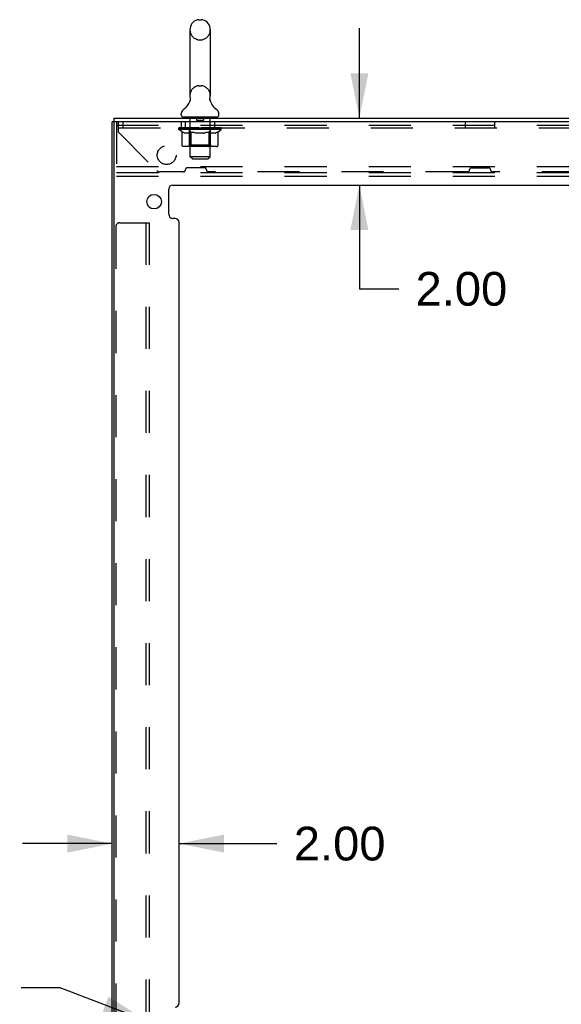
# Model space of a CAD drawing. Header units: inches. Extents: x 0 to 229, y 0 to 148.
# Tile 8 of 47: x 17 to 33, y 62 to 92. Entities that reach past the tile are written whole.
import ezdxf

# ---------------------------------------------------------------- set-up
doc = ezdxf.new("R2010")
doc.units = ezdxf.units.IN
doc.header["$LTSCALE"] = 12.571402
doc.header["$MEASUREMENT"] = 0
doc.linetypes.add('HIDDEN', pattern=[0.2, 0.1, -0.1])
doc.layers.get('0').update_dxf_attribs({"linetype": 'CONTINUOUS'})
doc.layers.add('DEFAULT_2', color=8, linetype='HIDDEN')
doc.layers.add('DIMENSIONS', color=7, linetype='CONTINUOUS')
doc.styles.get("Standard").update_dxf_attribs({"font": 'arial.ttf'})
doc.styles.add('TEXTSTYLE_1', font='gdt', dxfattribs={"width": 0.8})
doc.dimstyles.new('DIMSTYLE_1', dxfattribs={"dimtxt": 1.008401, "dimasz": 1.344535, "dimexe": 0.09, "dimexo": 0.07, "dimgap": 0.0375, "dimtad": 0, "dimtih": 1, "dimtoh": 1, "dimzin": 4, "dimdsep": 46, "dimtxsty": 'Standard', "dimblk": '_FILLED', "dimblk1": '_FILLED', "dimblk2": '_FILLED', "dimcen": 0.09, "dimazin": 1, "dimtfac": 1, "dimtdec": 3, "dimtofl": 0, "dimtmove": 0, "dimatfit": 3, "dimldrblk": '_FILLED', "dimfxl": 0, "dimtolj": 1, "dimtzin": 4, "dimarcsym": 0})
doc.dimstyles.new('DIMSTYLE_2', dxfattribs={"dimtxt": 1.008401, "dimasz": 1.344535, "dimexe": 0.09, "dimexo": 0.07, "dimgap": 0.09, "dimtad": 0, "dimtih": 1, "dimtoh": 1, "dimzin": 4, "dimdsep": 46, "dimtxsty": 'Standard', "dimblk": '_FILLED', "dimblk1": '_FILLED', "dimblk2": '_FILLED', "dimcen": 0.09, "dimazin": 1, "dimtfac": 1, "dimtdec": 3, "dimtofl": 0, "dimtmove": 0, "dimatfit": 1, "dimldrblk": '_FILLED', "dimfxl": 0, "dimtolj": 1, "dimtzin": 4, "dimarcsym": 0})

# ---------------------------------------------------------------- blocks, each defined once
blk = doc.blocks.new('_FILLED')
at = {"color": 0, "linetype": 'ByBlock'}
blk.add_solid([(0, 0), (-1, 0.2), (-1, -0.2)], dxfattribs=at)
blk = doc.blocks.new('*D8')
at = {"layer": 'DIMENSIONS', "color": 2, "linetype": 'Continuous'}
for p, q in [((26.818, 88.958), (26.818, 91.647)), ((26.818, 86.958), (26.818, 83.856)), ((26.818, 83.856), (27.995, 83.856))]:
    blk.add_line(p, q, dxfattribs=at)
at = {"layer": 'DIMENSIONS', "color": 2, "linetype": 'Continuous', "xscale": 1.3445349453, "yscale": 1.3445349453, "zscale": 1.3445349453}
for p, rotation in [((26.818, 88.958), 270), ((26.818, 86.958), 90)]:
    blk.add_blockref('_FILLED', p, dxfattribs=dict(at, rotation=rotation))
at = {"layer": 'DIMENSIONS', "color": 2, "linetype": 'Continuous', "insert": (28.499, 84.36), "char_height": 1.0084, "width": 2.7403, "attachment_point": 1, "line_spacing_factor": 0.9}
blk.add_mtext('2.00', dxfattribs=at)
blk = doc.blocks.new('*D11')
at = {"layer": 'DIMENSIONS', "color": 2, "linetype": 'Continuous'}
for p, q in [((17.874, 62.958), (16.698, 62.958)), ((20.474, 61.959), (17.874, 62.958))]:
    blk.add_line(p, q, dxfattribs=at)
at = {"layer": 'DIMENSIONS', "color": 2, "linetype": 'Continuous', "xscale": 1.3445349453, "yscale": 1.3445349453, "zscale": 1.3445349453, "rotation": 338.9778630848}
blk.add_blockref('_FILLED', (20.474, 61.959), dxfattribs=at)
at = {"layer": 'DIMENSIONS', "color": 2, "linetype": 'Continuous', "insert": (16.193, 63.462), "char_height": 1.0084, "width": 3.30136, "attachment_point": 3, "line_spacing_factor": 0.9, "style": 'TEXTSTYLE_1'}
blk.add_mtext('{\\fgdt;n}\\fArial;.44\\Ptyp.', dxfattribs=at)
blk = doc.blocks.new('*D14')
at = {"layer": 'DIMENSIONS', "color": 2, "linetype": 'Continuous'}
for p, q in [((19.429, 67.267), (16.74, 67.267)), ((21.429, 67.267), (24.354, 67.267))]:
    blk.add_line(p, q, dxfattribs=at)
at = {"layer": 'DIMENSIONS', "color": 2, "linetype": 'Continuous', "xscale": 1.3445349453, "yscale": 1.3445349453, "zscale": 1.3445349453}
blk.add_blockref('_FILLED', (19.429, 67.267), dxfattribs=at)
at = {"layer": 'DIMENSIONS', "color": 2, "linetype": 'Continuous', "xscale": 1.3445349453, "yscale": 1.3445349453, "zscale": 1.3445349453, "rotation": 180}
blk.add_blockref('_FILLED', (21.429, 67.267), dxfattribs=at)
at = {"layer": 'DIMENSIONS', "color": 2, "linetype": 'Continuous', "insert": (24.858, 67.772), "char_height": 1.0084, "width": 2.7403, "attachment_point": 1, "line_spacing_factor": 0.9}
blk.add_mtext('2.00', dxfattribs=at)

msp = doc.modelspace()

# ---------------------------------------------------------------- linework, layer by layer
at = {"color": 7, "linetype": 'Continuous'}
for p, q in [((22.01, 91.903), (22.097, 91.903)), ((21.748, 91.603), (21.748, 89.628)), ((22.36, 91.603), (22.36, 89.628)), ((22.348, 89.539), (22.349, 89.544)), ((22.348, 89.534), (22.348, 89.539)), ((22.348, 89.529), (22.348, 89.534)), ((22.348, 89.524), (22.348, 89.529)), ((22.348, 89.519), (22.348, 89.524)), ((22.348, 89.514), (22.348, 89.519)), ((22.349, 89.509), (22.348, 89.514)), ((22.349, 89.544), (22.35, 89.549)), ((22.349, 89.504), (22.349, 89.509)), ((22.35, 89.499), (22.349, 89.504)), ((22.351, 89.554), (22.352, 89.558)), ((21.754, 89.485), (21.752, 89.48)), ((22.351, 89.495), (22.35, 89.5)), ((22.352, 89.491), (22.351, 89.495)), ((19.481, 88.854), (19.481, 88.958)), ((21.491, 89.057), (21.491, 89.096)), ((21.554, 88.988), (21.554, 88.958)), ((22.554, 88.988), (21.554, 88.988)), ((22.554, 88.988), (22.554, 88.958)), ((22.616, 89.057), (22.616, 89.096)), ((19.496, 88.854), (19.429, 88.854))]:
    msp.add_line(p, q, dxfattribs=at)
at = {"color": 3, "linetype": 'Continuous'}
for p, q in [((19.481, 88.958), (41.377, 88.958)), ((19.429, 10.322), (19.429, 88.854)), ((19.481, 10.337), (19.481, 88.839)), ((41.429, 88.854), (19.496, 88.854)), ((21.242, 86.958), (39.616, 86.958)), ((21.117, 86.087), (21.117, 86.833)), ((21.304, 85.962), (21.242, 85.962)), ((21.429, 62.505), (21.429, 85.837))]:
    msp.add_line(p, q, dxfattribs=at)
at = {"color": 7, "linetype": 'Continuous'}
for points in [[(21.756, 89.558), (21.757, 89.554), (21.758, 89.549), (21.758, 89.544), (21.759, 89.539), (21.759, 89.534), (21.759, 89.529), (21.759, 89.524), (21.759, 89.519), (21.759, 89.514), (21.759, 89.509), (21.758, 89.505), (21.757, 89.5), (21.756, 89.495), (21.755, 89.49), (21.754, 89.485)], [(22.35, 89.549), (22.351, 89.554), (22.352, 89.558)]]:
    msp.add_lwpolyline(points, dxfattribs=at)
at = {"color": 3, "linetype": 'Continuous'}
msp.add_circle((20.679, 86.462), 0.219, dxfattribs=at)
at = {"color": 7, "linetype": 'Continuous'}
for centre, radius, start, end in [((22.054, 91.603), 0.306, 105.6303, 180), ((22.01, 91.759), 0.144, 90, 105.6303), ((22.097, 91.759), 0.144, 74.3697, 90), ((22.054, 91.603), 0.306, 0, 74.3697), ((21.256, 89.644), 0.523, 304.6624, 347.2389), ((22.054, 89.628), 0.306, 180, 193.2053), ((22.852, 89.644), 0.523, 192.7611, 235.3376), ((22.054, 89.628), 0.306, 346.7947, 360), ((21.635, 89.096), 0.144, 124.6624, 180), ((22.472, 89.096), 0.144, 360, 55.3376), ((21.56, 89.057), 0.069, 180, 265), ((22.547, 89.057), 0.069, 275, 360)]:
    msp.add_arc(centre, radius, start, end, dxfattribs=at)
at = {"color": 3, "linetype": 'Continuous'}
for centre, radius, start, end in [((19.496, 88.839), 0.015, 90, 180), ((21.242, 86.833), 0.125, 90, 180), ((21.242, 86.087), 0.125, 180, 270), ((21.304, 85.837), 0.125, 0, 90), ((21.304, 62.505), 0.125, 270, 360)]:
    msp.add_arc(centre, radius, start, end, dxfattribs=at)
at = {"layer": 'DEFAULT_2', "color": 8, "linetype": 'HIDDEN'}
for p, q in [((22.01, 91.303), (22.097, 91.303)), ((22.01, 89.928), (22.097, 89.928)), ((21.741, 88.988), (21.741, 88.958)), ((21.754, 87.807), (21.754, 88.958)), ((21.949, 88.978), (21.949, 88.898)), ((22.159, 88.978), (22.159, 88.898)), ((22.354, 87.807), (22.354, 88.958)), ((22.366, 88.988), (22.366, 88.958)), ((19.554, 88.854), (19.554, 87.229)), ((19.554, 88.75), (38.554, 88.75)), ((19.616, 88.536), (19.616, 88.854)), ((19.616, 88.666), (41.241, 88.666)), ((19.741, 88.854), (19.741, 88.666)), ((21.42, 88.621), (21.42, 88.668)), ((21.52, 88.551), (21.42, 88.621)), ((22.687, 88.621), (21.42, 88.621)), ((21.43, 88.661), (21.43, 88.668)), ((21.439, 88.658), (21.439, 88.661)), ((21.439, 88.658), (22.669, 88.658)), ((21.447, 88.658), (21.447, 88.661)), ((21.448, 88.658), (21.448, 88.661)), ((21.459, 88.661), (21.459, 88.668)), ((21.475, 88.658), (21.475, 88.661)), ((21.477, 88.658), (21.477, 88.661)), ((21.491, 88.854), (21.491, 88.666)), ((21.505, 88.661), (21.505, 88.668)), ((21.52, 88.658), (21.52, 88.661)), ((21.522, 88.658), (21.522, 88.661)), ((21.727, 88.661), (21.525, 88.661)), ((21.568, 88.661), (21.568, 88.668)), ((21.57, 88.658), (21.57, 88.661)), ((21.571, 88.658), (21.571, 88.661)), ((21.574, 88.658), (21.574, 88.661)), ((21.581, 88.658), (21.581, 88.661)), ((21.581, 88.658), (21.581, 88.661)), ((21.584, 88.658), (21.584, 88.661)), ((21.588, 88.658), (21.588, 88.662)), ((21.592, 88.658), (21.592, 88.661)), ((21.606, 88.658), (21.606, 88.661)), ((21.616, 88.666), (21.616, 88.854)), ((21.624, 88.658), (21.624, 88.661)), ((21.625, 88.658), (21.625, 88.663)), ((21.645, 88.658), (21.645, 88.661)), ((21.645, 88.658), (21.645, 88.661)), ((21.647, 88.661), (21.647, 88.668)), ((21.656, 88.658), (21.656, 88.661)), ((21.66, 88.658), (21.66, 88.661)), ((21.67, 88.658), (21.67, 88.661)), ((21.681, 88.658), (21.681, 88.665)), ((21.696, 88.658), (21.696, 88.661)), ((21.699, 88.658), (21.699, 88.661)), ((21.727, 88.658), (21.727, 88.661)), ((21.794, 88.661), (21.732, 88.661)), ((21.737, 88.661), (21.737, 88.668)), ((21.744, 88.658), (21.744, 88.661)), ((21.748, 88.658), (21.748, 88.661)), ((21.754, 88.658), (21.754, 88.666)), ((21.759, 88.658), (21.759, 88.661)), ((21.77, 88.658), (21.77, 88.661)), ((21.794, 88.658), (21.794, 88.661)), ((21.869, 88.661), (21.809, 88.661)), ((21.83, 88.658), (21.83, 88.661)), ((21.837, 88.661), (21.837, 88.668)), ((21.841, 88.658), (21.841, 88.661)), ((21.843, 88.658), (21.843, 88.667)), ((21.846, 88.658), (21.846, 88.661)), ((21.853, 88.658), (21.853, 88.661)), ((21.869, 88.658), (21.869, 88.661)), ((21.949, 88.661), (21.895, 88.661)), ((21.908, 88.658), (21.908, 88.661)), ((21.939, 88.661), (22.054, 88.668)), ((21.944, 88.661), (21.944, 88.668)), ((21.944, 88.661), (21.944, 88.668)), ((21.944, 88.668), (21.944, 88.668)), ((21.944, 88.658), (21.944, 88.661)), ((21.948, 88.658), (21.948, 88.661)), ((21.949, 88.658), (21.949, 88.661)), ((21.949, 88.658), (21.949, 88.661)), ((22.149, 88.888), (21.959, 88.888)), ((22.033, 88.661), (21.985, 88.661)), ((21.99, 88.658), (21.99, 88.661)), ((22.033, 88.658), (22.033, 88.661)), ((22.051, 88.661), (22.051, 88.661)), ((22.051, 88.658), (22.051, 88.661)), ((22.051, 88.658), (22.051, 88.661)), ((22.054, 88.661), (22.054, 88.668)), ((22.054, 88.668), (22.168, 88.661)), ((22.056, 88.658), (22.056, 88.661)), ((22.056, 88.658), (22.056, 88.661)), ((22.056, 88.661), (22.056, 88.661)), ((22.074, 88.658), (22.074, 88.661)), ((22.074, 88.661), (22.123, 88.661)), ((22.117, 88.658), (22.117, 88.661)), ((22.158, 88.658), (22.158, 88.661)), ((22.158, 88.658), (22.158, 88.661)), ((22.158, 88.661), (22.213, 88.661)), ((22.159, 88.658), (22.159, 88.661)), ((22.163, 88.661), (22.163, 88.668)), ((22.163, 88.668), (22.164, 88.668)), ((22.163, 88.658), (22.163, 88.661)), ((22.164, 88.661), (22.164, 88.668)), ((22.199, 88.658), (22.199, 88.661)), ((22.239, 88.658), (22.239, 88.661)), ((22.239, 88.661), (22.298, 88.661)), ((22.254, 88.658), (22.254, 88.661)), ((22.261, 88.658), (22.261, 88.661)), ((22.264, 88.658), (22.264, 88.667)), ((22.266, 88.658), (22.266, 88.661)), ((22.27, 88.661), (22.27, 88.668)), ((22.277, 88.658), (22.277, 88.661)), ((22.314, 88.658), (22.314, 88.661)), ((22.314, 88.661), (22.376, 88.661)), ((22.338, 88.658), (22.338, 88.661)), ((22.349, 88.658), (22.349, 88.661)), ((22.353, 88.658), (22.353, 88.666)), ((22.359, 88.658), (22.359, 88.661)), ((22.363, 88.658), (22.363, 88.661)), ((22.37, 88.661), (22.37, 88.668)), ((22.38, 88.658), (22.38, 88.661)), ((22.381, 88.661), (22.687, 88.661)), ((22.408, 88.658), (22.408, 88.661)), ((22.411, 88.658), (22.411, 88.661)), ((22.426, 88.658), (22.426, 88.665)), ((22.438, 88.658), (22.438, 88.661)), ((22.447, 88.658), (22.447, 88.661)), ((22.451, 88.658), (22.451, 88.661)), ((22.461, 88.661), (22.461, 88.668)), ((22.462, 88.658), (22.462, 88.661)), ((22.462, 88.658), (22.462, 88.661)), ((22.482, 88.658), (22.482, 88.663)), ((22.483, 88.658), (22.483, 88.661)), ((22.491, 88.666), (22.491, 88.854)), ((22.501, 88.658), (22.501, 88.661)), ((22.515, 88.658), (22.515, 88.661)), ((22.52, 88.658), (22.52, 88.662)), ((22.523, 88.658), (22.523, 88.661)), ((22.526, 88.658), (22.526, 88.661)), ((22.526, 88.658), (22.526, 88.661)), ((22.534, 88.658), (22.534, 88.661)), ((22.537, 88.658), (22.537, 88.661)), ((22.537, 88.658), (22.537, 88.661)), ((22.539, 88.661), (22.539, 88.668)), ((22.565, 88.664), (22.686, 88.665)), ((22.565, 88.661), (22.565, 88.664)), ((22.585, 88.658), (22.585, 88.661)), ((22.588, 88.658), (22.588, 88.661)), ((22.59, 88.553), (22.687, 88.621)), ((22.602, 88.661), (22.602, 88.668)), ((22.631, 88.658), (22.631, 88.661)), ((22.632, 88.658), (22.632, 88.661)), ((22.649, 88.661), (22.649, 88.668)), ((22.659, 88.658), (22.659, 88.661)), ((22.66, 88.658), (22.66, 88.661)), ((22.669, 88.658), (22.669, 88.661)), ((22.677, 88.661), (22.677, 88.668)), ((22.686, 88.661), (22.686, 88.665)), ((22.687, 88.621), (22.687, 88.661)), ((29.991, 88.666), (29.991, 88.854)), ((30.866, 88.666), (30.866, 88.854)), ((19.616, 88.536), (20.761, 87.391)), ((21.52, 88.146), (21.52, 88.551)), ((21.52, 88.551), (21.534, 88.542)), ((21.547, 88.534), (21.534, 88.542)), ((21.561, 88.526), (21.547, 88.534)), ((21.574, 88.52), (21.561, 88.526)), ((21.588, 88.514), (21.574, 88.52)), ((21.601, 88.509), (21.588, 88.514)), ((21.705, 88.509), (21.601, 88.509)), ((21.705, 88.509), (21.719, 88.514)), ((21.732, 88.52), (21.718, 88.514)), ((21.746, 88.526), (21.732, 88.52)), ((21.741, 88.149), (21.741, 88.618)), ((21.759, 88.534), (21.745, 88.526)), ((21.773, 88.542), (21.759, 88.534)), ((21.787, 88.552), (21.773, 88.542)), ((21.787, 88.146), (21.787, 88.552)), ((21.787, 88.552), (21.816, 88.542)), ((21.844, 88.534), (21.816, 88.542)), ((21.872, 88.526), (21.844, 88.534)), ((21.9, 88.52), (21.872, 88.526)), ((21.927, 88.514), (21.899, 88.52)), ((21.955, 88.509), (21.927, 88.514)), ((22.153, 88.509), (21.955, 88.509)), ((22.153, 88.509), (22.181, 88.514)), ((22.209, 88.52), (22.18, 88.514)), ((22.237, 88.526), (22.208, 88.52)), ((22.265, 88.534), (22.236, 88.526)), ((22.293, 88.543), (22.264, 88.534)), ((22.322, 88.553), (22.293, 88.543)), ((22.322, 88.146), (22.322, 88.553)), ((22.322, 88.553), (22.337, 88.543)), ((22.352, 88.534), (22.337, 88.543)), ((22.366, 88.526), (22.352, 88.534)), ((22.366, 88.149), (22.366, 88.618)), ((22.381, 88.52), (22.366, 88.526)), ((22.395, 88.514), (22.38, 88.52)), ((22.409, 88.509), (22.395, 88.514)), ((22.503, 88.509), (22.409, 88.509)), ((22.503, 88.509), (22.517, 88.514)), ((22.532, 88.52), (22.517, 88.514)), ((22.546, 88.526), (22.531, 88.52)), ((22.56, 88.534), (22.546, 88.526)), ((22.575, 88.543), (22.56, 88.534)), ((22.59, 88.553), (22.575, 88.543)), ((22.59, 88.146), (22.59, 88.553)), ((22.547, 88.109), (21.562, 88.109)), ((21.741, 88.149), (21.701, 88.109)), ((22.366, 88.149), (21.741, 88.149)), ((21.799, 88.114), (21.796, 88.116)), ((21.804, 88.11), (21.801, 88.112)), ((21.806, 88.11), (21.804, 88.11)), ((21.809, 88.109), (21.806, 88.11)), ((22.366, 88.149), (22.406, 88.109)), ((21.823, 87.738), (21.754, 87.807)), ((22.354, 87.807), (21.754, 87.807)), ((21.823, 87.738), (22.285, 87.738)), ((22.285, 87.738), (22.354, 87.807)), ((19.554, 87.51), (38.554, 87.51)), ((22.182, 87.478), (21.675, 87.478)), ((30.175, 87.478), (30.682, 87.478)), ((19.554, 87.333), (38.554, 87.333)), ((19.554, 87.229), (38.554, 87.229)), ((21.557, 87.353), (20.853, 87.353)), ((21.616, 87.412), (21.616, 87.419)), ((22.241, 87.412), (22.241, 87.419)), ((30.057, 87.353), (22.3, 87.353)), ((30.116, 87.412), (30.116, 87.419)), ((30.741, 87.412), (30.741, 87.419)), ((38.557, 87.353), (30.8, 87.353)), ((19.533, 85.708), (19.533, 13.468)), ((19.658, 85.833), (20.533, 85.833)), ((20.429, 85.833), (20.429, 13.343)), ((20.533, 85.833), (20.533, 62.043))]:
    msp.add_line(p, q, dxfattribs=at)
for points in [[(21.562, 88.109), (21.557, 88.11), (21.552, 88.11), (21.547, 88.112), (21.542, 88.114), (21.538, 88.116), (21.533, 88.119), (21.53, 88.123), (21.526, 88.127), (21.523, 88.131), (21.521, 88.136), (21.52, 88.141), (21.52, 88.146)], [(21.788, 88.136), (21.787, 88.141), (21.787, 88.146)], [(21.789, 88.131), (21.788, 88.136), (21.787, 88.141), (21.787, 88.146)], [(21.801, 88.112), (21.799, 88.114), (21.796, 88.116), (21.794, 88.119), (21.792, 88.123), (21.79, 88.127), (21.789, 88.131)], [(21.794, 88.119), (21.792, 88.123), (21.79, 88.127)], [(22.301, 88.109), (22.304, 88.11), (22.306, 88.11), (22.309, 88.112), (22.311, 88.114), (22.313, 88.116), (22.316, 88.119), (22.317, 88.123), (22.319, 88.127), (22.321, 88.131), (22.322, 88.136), (22.322, 88.141), (22.322, 88.146)], [(22.547, 88.109), (22.552, 88.11), (22.557, 88.11), (22.562, 88.112), (22.567, 88.114), (22.572, 88.116), (22.576, 88.119), (22.58, 88.123), (22.583, 88.127), (22.586, 88.131), (22.588, 88.136), (22.59, 88.141), (22.59, 88.146)]]:
    msp.add_lwpolyline(points, dxfattribs=at)
msp.add_circle((21.054, 87.854), 0.281, dxfattribs=at)
for centre, radius, start, end in [((22.054, 91.603), 0.306, 180, 254.3697), ((22.054, 91.603), 0.306, 285.6303, 360), ((22.01, 91.447), 0.144, 254.3697, 270), ((22.097, 91.447), 0.144, 270, 285.6303), ((22.054, 89.628), 0.306, 105.6303, 180), ((22.01, 89.784), 0.144, 90, 105.6303), ((22.097, 89.784), 0.144, 74.3697, 90), ((22.054, 89.628), 0.306, 0, 74.3697), ((21.56, 89.057), 0.069, 265, 270), ((21.724, 88.958), 0.03, 0, 90), ((21.939, 88.978), 0.01, 0, 90), ((22.169, 88.978), 0.01, 90, 180), ((22.384, 88.958), 0.03, 90, 180), ((22.547, 89.057), 0.069, 270, 275), ((21.701, 88.618), 0.0398, 0, 90), ((21.959, 88.898), 0.01, 180, 270), ((22.149, 88.898), 0.01, 270, 360), ((22.406, 88.618), 0.0398, 90, 180), ((21.675, 87.419), 0.0591, 90, 180), ((22.182, 87.419), 0.0591, 0, 90), ((30.175, 87.419), 0.0591, 90, 180), ((30.682, 87.419), 0.0591, 0, 90), ((20.853, 87.483), 0.13, 225, 270), ((21.557, 87.412), 0.0591, 270, 360), ((22.3, 87.412), 0.0591, 180, 270), ((30.057, 87.412), 0.0591, 270, 360), ((30.8, 87.412), 0.0591, 180, 270), ((19.658, 85.708), 0.125, 90, 180)]:
    msp.add_arc(centre, radius, start, end, dxfattribs=at)
for centre, major_axis, ratio, start_param, end_param in [((22.054, 88.668), (0.633, 0.007), 0.05963, 2.96643, 3.140963), ((21.4, 88.656), (0.198, 0), 0.060556, 0.430652, 1.470503), ((22.054, 88.668), (0.633, 0), 0.060556, 3.141593, 3.316126), ((21.4, 88.649), (0.198, 0.002), 0.05963, 1.376596, 1.469874), ((22.054, 88.668), (0.633, 0.013), 0.05688, 2.791345, 2.965878), ((21.376, 88.656), (0.198, 0.002), 0.05963, 0.25549, 1.295341), ((21.445, 88.656), (0.198, -0.002), 0.05963, 0.605815, 1.645666), ((22.054, 88.668), (0.633, -0.007), 0.05963, -2.96643, -2.791898), ((21.445, 88.649), (0.198, 0), 0.060556, 1.551758, 1.645036), ((21.376, 88.649), (0.198, 0.004), 0.05688, 1.20151, 1.294789), ((21.446, 88.651), (0.164, 0.002), 0.05963, 1.065228, 1.614276), ((21.426, 88.651), (0.164, 0.003), 0.05688, 0.890143, 1.43919), ((21.484, 88.651), (0.164, 0), 0.060556, 1.240391, 1.789438), ((22.054, 88.668), (0.633, 0.019), 0.052395, 2.616403, 2.790936), ((21.372, 88.656), (0.198, 0.004), 0.05688, 0.080405, 1.120256), ((21.507, 88.656), (0.198, -0.004), 0.05688, 0.7809, 1.820751), ((22.054, 88.668), (0.633, -0.013), 0.05688, -2.791345, -2.616812), ((21.507, 88.649), (0.198, -0.002), 0.05963, 1.72692, 1.820198), ((21.372, 88.649), (0.198, 0.006), 0.052395, 1.026568, 1.119847), ((21.425, 88.651), (0.164, 0.005), 0.052395, 0.715201, 1.264248), ((21.54, 88.651), (0.164, -0.002), 0.05963, 1.415553, 1.9646), ((22.054, 88.668), (0.633, 0.025), 0.046319, 2.441654, 2.616187), ((21.587, 88.656), (0.198, -0.006), 0.052395, 0.955842, 1.995693), ((21.389, 88.656), (0.198, 0.006), 0.052395, -0.094537, 0.945314), ((22.054, 88.668), (0.633, -0.019), 0.052395, -2.616403, -2.44187), ((21.587, 88.649), (0.198, -0.004), 0.05688, 1.902006, 1.995284), ((21.389, 88.649), (0.198, 0.008), 0.046319, 0.851819, 0.945098), ((21.444, 88.651), (0.164, 0.006), 0.046319, 0.540452, 1.089499), ((21.611, 88.651), (0.164, -0.003), 0.05688, 1.590638, 2.139686), ((22.054, 88.668), (0.633, 0.029), 0.038841, 2.267123, 2.441656), ((21.68, 88.656), (0.198, -0.008), 0.046319, 1.130591, 2.170442), ((21.427, 88.656), (0.198, 0.008), 0.046319, -0.269286, 0.770565), ((22.054, 88.668), (0.633, -0.025), 0.046319, -2.441654, -2.267121), ((21.68, 88.649), (0.198, -0.006), 0.052395, 2.076947, 2.170226), ((21.427, 88.649), (0.198, 0.009), 0.038841, 0.677289, 0.770567), ((21.481, 88.651), (0.164, 0.008), 0.038841, 0.365921, 0.914969), ((21.695, 88.651), (0.164, -0.005), 0.052395, 1.76558, 2.314627), ((22.054, 88.668), (0.633, 0.033), 0.030195, 2.09281, 2.267343), ((21.785, 88.656), (0.198, -0.009), 0.038841, 1.305122, 2.344973), ((21.483, 88.656), (0.198, 0.009), 0.038841, -0.443817, 0.596034), ((22.054, 88.668), (0.633, -0.029), 0.038841, -2.267123, -2.092591), ((21.785, 88.649), (0.198, -0.008), 0.046319, 2.251696, 2.344975), ((21.483, 88.649), (0.198, 0.01), 0.030195, 0.502975, 0.596254), ((21.535, 88.651), (0.164, 0.009), 0.030195, 0.191608, 0.740655), ((21.791, 88.651), (0.164, -0.006), 0.046319, 1.940329, 2.489376), ((21.556, 88.656), (0.198, 0.01), 0.030195, -0.61813, 0.421721), ((22.054, 88.668), (0.633, 0.036), 0.020645, 1.918687, 2.09322), ((21.898, 88.656), (0.198, -0.01), 0.030195, 1.479435, 2.519286), ((22.054, 88.668), (0.633, -0.033), 0.030195, -2.09281, -1.918277), ((21.898, 88.649), (0.198, -0.009), 0.038841, 2.426227, 2.519505), ((21.556, 88.649), (0.198, 0.011), 0.020645, 0.328852, 0.422131), ((21.605, 88.651), (0.164, 0.009), 0.020645, 0.017485, 0.566532), ((21.894, 88.651), (0.164, -0.008), 0.038841, 2.11486, 2.663907), ((21.645, 88.656), (0.198, 0.011), 0.020645, -0.792253, 0.247598), ((22.054, 88.668), (0.633, 0.038), 0.010478, 1.744704, 1.919237), ((22.015, 88.656), (0.198, -0.011), 0.020645, 1.653558, 2.693409), ((22.054, 88.668), (0.633, -0.036), 0.020645, -1.918687, -1.744154), ((22.015, 88.649), (0.198, -0.01), 0.030195, 2.60054, 2.693819), ((21.645, 88.649), (0.198, 0.012), 0.010478, 0.154869, 0.248148), ((21.689, 88.651), (0.164, 0.01), 0.010478, 6.126688, 6.675735), ((22.003, 88.651), (0.164, -0.009), 0.030195, 2.289173, 2.83822), ((21.746, 88.656), (0.198, 0.012), 0.010478, -0.966236, -0.000846), ((22.134, 88.656), (0.198, -0.012), 0.010478, 1.827541, 2.867392), ((22.054, 88.668), (0.633, -0.038), 0.010478, -1.744704, -1.570171), ((22.134, 88.649), (0.198, -0.011), 0.020645, 2.774664, 2.867942), ((22.112, 88.651), (0.164, -0.009), 0.020645, 2.463296, 3.012344), ((21.973, 88.656), (0.198, 0.012), 0.010478, 0.274201, 1.314052), ((21.887, 88.651), (0.164, 0.01), 0.010478, -0.000483, 0.504314), ((21.856, 88.649), (0.198, 0.012), 0.010478, 0.099668, 0.192946), ((22.054, 88.668), (0.633, 0.038), 0.010478, -1.571421, -1.396888), ((22.251, 88.649), (0.198, -0.012), 0.010478, 2.948646, 3.041925), ((22.22, 88.651), (0.164, -0.01), 0.010478, 2.637279, 3.142076), ((22.092, 88.656), (0.198, 0.011), 0.020645, 0.448184, 1.488034), ((21.995, 88.651), (0.164, 0.009), 0.020645, 0.129249, 0.678296), ((21.973, 88.649), (0.198, 0.011), 0.020645, 0.273651, 0.366929), ((22.361, 88.656), (0.198, -0.012), 0.010478, -3.140747, -2.175357), ((22.054, 88.668), (0.633, 0.036), 0.020645, -1.397439, -1.222906), ((22.054, 88.668), (0.633, -0.038), 0.010478, 1.222355, 1.396888), ((22.209, 88.656), (0.198, 0.01), 0.030195, 0.622307, 1.662158), ((22.105, 88.651), (0.164, 0.009), 0.030195, 0.303372, 0.852419), ((22.418, 88.651), (0.164, -0.01), 0.010478, 2.749043, 3.29809), ((22.462, 88.656), (0.198, -0.011), 0.020645, 2.893995, 3.933846), ((22.092, 88.649), (0.198, 0.01), 0.030195, 0.447774, 0.541052), ((22.462, 88.649), (0.198, -0.012), 0.010478, 2.893445, 2.986723), ((22.054, 88.668), (0.633, 0.033), 0.030195, -1.223315, -1.048783), ((22.054, 88.668), (0.633, -0.036), 0.020645, 1.048373, 1.222906), ((22.322, 88.656), (0.198, 0.009), 0.038841, 0.79662, 1.836471), ((22.213, 88.651), (0.164, 0.008), 0.038841, 0.477686, 1.026733), ((22.502, 88.651), (0.164, -0.009), 0.020645, 2.57506, 3.124108), ((22.551, 88.656), (0.198, -0.01), 0.030195, 2.719872, 3.759723), ((22.427, 88.656), (0.198, 0.008), 0.046319, 0.971151, 2.011002), ((22.209, 88.649), (0.198, 0.009), 0.038841, 0.622087, 0.715366), ((22.551, 88.649), (0.198, -0.011), 0.020645, 2.719462, 2.812741), ((22.054, 88.668), (0.633, 0.029), 0.038841, -1.049002, -0.874469), ((22.054, 88.668), (0.633, -0.033), 0.030195, 0.87425, 1.048783), ((22.316, 88.651), (0.164, 0.006), 0.046319, 0.652216, 1.201263), ((22.521, 88.656), (0.198, 0.006), 0.052395, 1.1459, 2.185751), ((22.572, 88.651), (0.164, -0.009), 0.030195, 2.400937, 2.949985), ((22.624, 88.656), (0.198, -0.009), 0.038841, 2.545558, 3.585409), ((22.412, 88.651), (0.164, 0.005), 0.052395, 0.826965, 1.376012), ((22.322, 88.649), (0.198, 0.008), 0.046319, 0.796618, 0.889896), ((22.624, 88.649), (0.198, -0.01), 0.030195, 2.545339, 2.638617), ((22.6, 88.656), (0.198, 0.004), 0.05688, 1.320842, 2.360692), ((22.054, 88.668), (0.633, 0.025), 0.046319, -0.874471, -0.699939), ((22.054, 88.668), (0.633, -0.029), 0.038841, 0.699936, 0.874469), ((22.681, 88.656), (0.198, -0.008), 0.046319, 2.371028, 3.410879), ((22.626, 88.651), (0.164, -0.008), 0.038841, 2.226624, 2.775671), ((22.663, 88.656), (0.198, 0.002), 0.05963, 1.495927, 2.535778), ((22.496, 88.651), (0.164, 0.003), 0.05688, 1.001907, 1.550954), ((22.718, 88.656), (0.198, -0.006), 0.052395, 2.196279, 3.23613), ((22.663, 88.651), (0.164, -0.006), 0.046319, 2.052093, 2.601141), ((22.427, 88.649), (0.198, 0.006), 0.052395, 0.971367, 1.064645), ((22.681, 88.649), (0.198, -0.009), 0.038841, 2.371026, 2.464304), ((22.707, 88.656), (0.198, 0), 0.060556, 2.364024, 2.71094), ((22.735, 88.656), (0.198, -0.004), 0.05688, 2.021337, 3.061188), ((22.054, 88.668), (0.633, 0.019), 0.052395, -0.699723, -0.52519), ((22.054, 88.668), (0.633, -0.025), 0.046319, 0.525406, 0.699939), ((22.731, 88.656), (0.198, -0.002), 0.05963, 1.846251, 2.886102), ((22.568, 88.651), (0.164, 0.002), 0.05963, 1.176993, 1.72604), ((22.682, 88.651), (0.164, -0.005), 0.052395, 1.877344, 2.426392), ((22.623, 88.651), (0.164, 0), 0.060556, 1.352155, 1.901202), ((22.681, 88.651), (0.164, -0.003), 0.05688, 1.702402, 2.25145), ((22.661, 88.651), (0.164, -0.002), 0.05963, 1.527317, 2.076364), ((22.521, 88.649), (0.198, 0.004), 0.05688, 1.146309, 1.239587), ((22.718, 88.649), (0.198, -0.008), 0.046319, 2.196495, 2.289773), ((22.054, 88.668), (0.633, 0.013), 0.05688, -0.524781, -0.350248), ((22.054, 88.668), (0.633, -0.019), 0.052395, 0.350657, 0.52519), ((22.707, 88.649), (0.198, -0.002), 0.05963, 1.764997, 1.971333), ((22.6, 88.649), (0.198, 0.002), 0.05963, 1.321394, 1.414673), ((22.735, 88.649), (0.198, -0.006), 0.052395, 2.021746, 2.115024), ((22.054, 88.668), (0.633, 0.007), 0.05963, -0.349695, -0.175162), ((22.054, 88.668), (0.633, -0.013), 0.05688, 0.175715, 0.350248), ((22.663, 88.649), (0.198, 0), 0.060556, 1.496556, 1.589835), ((22.731, 88.649), (0.198, -0.004), 0.05688, 1.846804, 1.940083), ((22.054, 88.668), (0.633, -0.007), 0.05963, 6.27665, 6.458348), ((22.054, 88.668), (0.633, 0), 0.060556, -0.174533, -0.058352)]:
    msp.add_ellipse(centre, major_axis=major_axis, ratio=ratio, start_param=start_param, end_param=end_param, dxfattribs=at)

# ---------------------------------------------------------------- dimensions: what is measured, and where the dimension line sits
at = {"layer": 'DIMENSIONS', "color": 2, "linetype": 'Continuous'}
dim = msp.add_linear_dim(base=(26.818, 86.958), p1=(19.601, 88.958), p2=(21.429, 86.958), angle=270, text='<>\\P[]', dimstyle='DIMSTYLE_1', dxfattribs=at)
dim.commit()
dim.dimension.update_dxf_attribs({"geometry": '*D8', "text_midpoint": (29.857, 83.851), "dimtype": 160})
dim = msp.add_linear_dim(base=(21.429, 67.267), p1=(19.429, 88.839), p2=(21.429, 62.505), text='<>\\P[]', dimstyle='DIMSTYLE_1', dxfattribs=at)
dim.commit()
dim.dimension.update_dxf_attribs({"geometry": '*D14', "text_midpoint": (26.216, 67.262), "dimtype": 160})
dim = msp.add_diameter_dim_2p(p1=(20.474, 61.959), p2=(20.883, 61.802), text='%%c<>\\Ptyp.\\P[]', dimstyle='DIMSTYLE_2', override={"dimpost": '<>'}, dxfattribs=at)
dim.commit()
dim.dimension.update_dxf_attribs({"geometry": '*D11', "text_midpoint": (14.543, 62.202), "dimtype": 163})

doc.saveas('drawing.dxf')
